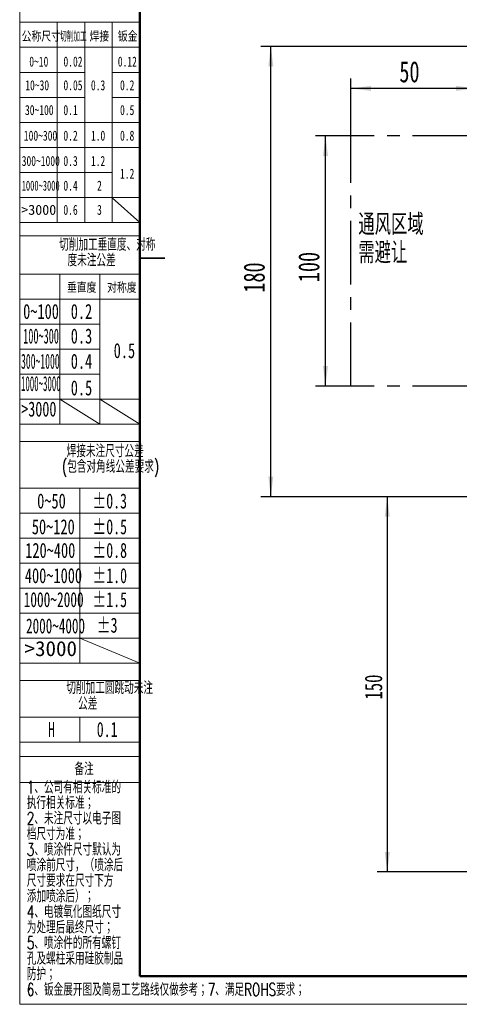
# Model space of a CAD drawing. Header units: millimetres. Extents: x 0 to 420, y 0 to 297.
# Tile 1 of 110: x 0 to 88, y 0 to 197. Entities that reach past the tile are written whole.
import ezdxf

# ---------------------------------------------------------------- set-up
doc = ezdxf.new("R2010")
doc.units = ezdxf.units.MM
doc.linetypes.add('CENTERX2', pattern=[20.32, 12.7, -2.54, 2.54, -2.54])
doc.layers.add('标注层', color=150, linetype='Continuous')
doc.styles.add('SLDTEXTSTYLE0', font='TXT', dxfattribs={"width": 0.7, "bigfont": 'bigfont'})
doc.styles.add('SLDTEXTSTYLE11', font='TXT', dxfattribs={"width": 0.477371, "bigfont": 'bigfont'})
doc.styles.add('SLDTEXTSTYLE12', font='TXT', dxfattribs={"width": 0.618901})
doc.styles.add('SLDTEXTSTYLE13', font='TXT', dxfattribs={"width": 0.499682})
doc.styles.add('SLDTEXTSTYLE14', font='TXT', dxfattribs={"width": 0.472346})
doc.styles.add('SLDTEXTSTYLE15', font='TXT', dxfattribs={"width": 0.431677})
doc.styles.add('SLDTEXTSTYLE16', font='TXT', dxfattribs={"width": 0.689585})
doc.styles.add('SLDTEXTSTYLE17', font='TXT', dxfattribs={"width": 0.653082})
doc.styles.add('SLDTEXTSTYLE18', font='TXT', dxfattribs={"width": 0.641279})
doc.styles.add('SLDTEXTSTYLE2', font='TXT', dxfattribs={"width": 0.7})
doc.styles.add('SLDTEXTSTYLE5', font='TXT', dxfattribs={"width": 0.677991})
doc.styles.add('SLDTEXTSTYLE7', font='TXT', dxfattribs={"width": 1.026693})
doc.dimstyles.new('SLDDIMSTYLE1', dxfattribs={"dimtxt": 4.850694, "dimasz": 4, "dimexe": 0, "dimexo": 0.0625, "dimgap": 1.212674, "dimtad": 2, "dimlfac": 2, "dimrnd": 1e-09, "dimzin": 12, "dimdsep": 46, "dimtxsty": 'SLDTEXTSTYLE2', "dimsah": 1, "dimcen": 0.09, "dimadec": 0, "dimazin": 3, "dimtfac": 1, "dimtdec": 3, "dimtofl": 0, "dimtmove": 0, "dimatfit": 3, "dimfxl": 1, "dimfrac": 2, "dimtolj": 1, "dimtzin": 12, "dimarcsym": 0})
doc.dimstyles.new('SLDDIMSTYLE2', dxfattribs={"dimtxt": 3.5, "dimasz": 4, "dimexe": 0, "dimexo": 0.0625, "dimgap": 0.875, "dimtad": 2, "dimlfac": 2, "dimrnd": 1e-09, "dimzin": 12, "dimdsep": 46, "dimtxsty": 'SLDTEXTSTYLE2', "dimsah": 1, "dimcen": 0.09, "dimadec": 0, "dimazin": 3, "dimtfac": 1, "dimtdec": 3, "dimtofl": 0, "dimtmove": 0, "dimatfit": 3, "dimfxl": 1, "dimfrac": 2, "dimtolj": 1, "dimtzin": 12, "dimarcsym": 0})

# ---------------------------------------------------------------- blocks, each defined once
blk = doc.blocks.new('SW_NOTE_0')
at = {"layer": '标注层', "color": 0, "char_height": 4.233, "attachment_point": 1, "style": 'SLDTEXTSTYLE0'}
for s, insert in [('通风区域', (0, 5.46)), ('需避让', (0, -0.19))]:
    blk.add_mtext(s, dxfattribs=dict(at, insert=insert))
blk = doc.blocks.new('SW_NOTE_21')
at = {"layer": '标注层', "color": 0, "char_height": 2.5, "attachment_point": 2, "style": 'SLDTEXTSTYLE0'}
for s, insert in [('切削加工垂直度、对称', (17.19, 3.22)), ('度未注公差', (14.06, 0.11))]:
    blk.add_mtext(s, dxfattribs=dict(at, insert=insert))
blk = doc.blocks.new('SW_NOTE_22')
at = {"layer": '标注层', "color": 0, "char_height": 2.5, "attachment_point": 2, "style": 'SLDTEXTSTYLE0'}
for s, insert in [('焊接未注尺寸公差', (13.75, 3.22)), ('(包含对角线公差要求)', (14.82, 0.11))]:
    blk.add_mtext(s, dxfattribs=dict(at, insert=insert))
blk = doc.blocks.new('SW_NOTE_23')
at = {"layer": '标注层', "color": 0, "char_height": 2.5, "attachment_point": 2, "style": 'SLDTEXTSTYLE0'}
for s, insert in [('切削加工圆跳动未注', (15.47, 3.22)), ('公差', (11.09, 0.11))]:
    blk.add_mtext(s, dxfattribs=dict(at, insert=insert))
blk = doc.blocks.new('SW_NOTE_24')
at = {"layer": '标注层', "color": 0, "char_height": 2.5, "attachment_point": 1, "style": 'SLDTEXTSTYLE0'}
for s, insert in [('1、公司有相关标准的', (0, 3.22)), ('执行相关标准；', (0, 0.11)), ('2、未注尺寸以电子图', (0, -3)), ('档尺寸为准；', (0, -6.11)), ('3、喷涂件尺寸默认为', (0, -9.22)), ('喷涂前尺寸，（喷涂后', (0, -12.33)), ('尺寸要求在尺寸下方', (0, -15.44)), ('添加喷涂后）；', (0, -18.56)), ('4、电镀氧化图纸尺寸', (0, -21.67)), ('为处理后最终尺寸；', (0, -24.78)), ('5、喷涂件的所有螺钉', (0, -27.89)), ('孔及螺柱采用硅胶制品', (0, -31)), ('防护；', (0, -34.11))]:
    blk.add_mtext(s, dxfattribs=dict(at, insert=insert))
blk = doc.blocks.new('_D_9')
at = {"layer": '标注层'}
for p, q in [((91.18, 191.85), (48.18, 191.85)), ((50.18, 101.85), (50.18, 191.85)), ((91.63, 101.85), (48.18, 101.85))]:
    blk.add_line(p, q, dxfattribs=at)
for points in [[(50.18, 191.85), (49.68, 187.85), (50.68, 187.85)], [(50.18, 101.85), (50.68, 105.85), (49.68, 105.85)]]:
    blk.add_solid(points, dxfattribs=at)
at = {"layer": '标注层', "insert": (44.72, 142.62), "char_height": 4.233, "attachment_point": 1, "rotation": 90, "style": 'SLDTEXTSTYLE2'}
blk.add_mtext('180', dxfattribs=at)
blk = doc.blocks.new('_D_10')
at = {"layer": '标注层'}
for p, q in [((91.18, 101.85), (71.44, 101.85)), ((73.44, 101.85), (73.44, 26.85)), ((91.18, 26.85), (71.44, 26.85))]:
    blk.add_line(p, q, dxfattribs=at)
for points in [[(73.44, 101.85), (72.94, 97.85), (73.94, 97.85)], [(73.44, 26.85), (73.94, 30.85), (72.94, 30.85)]]:
    blk.add_solid(points, dxfattribs=at)
at = {"layer": '标注层', "insert": (68.93, 61.3), "char_height": 3.5, "attachment_point": 1, "rotation": 90, "style": 'SLDTEXTSTYLE2'}
blk.add_mtext('150', dxfattribs=at)
blk = doc.blocks.new('_D_12')
at = {"layer": '标注层'}
for p, q in [((66.18, 173.95), (59.1, 173.95)), ((61.1, 123.95), (61.1, 173.95)), ((66.18, 123.95), (59.1, 123.95))]:
    blk.add_line(p, q, dxfattribs=at)
for points in [[(61.1, 173.95), (60.6, 169.95), (61.6, 169.95)], [(61.1, 123.95), (61.6, 127.95), (60.6, 127.95)]]:
    blk.add_solid(points, dxfattribs=at)
at = {"layer": '标注层', "insert": (55.65, 144.72), "char_height": 4.233, "attachment_point": 1, "rotation": 90, "style": 'SLDTEXTSTYLE2'}
blk.add_mtext('100', dxfattribs=at)
blk = doc.blocks.new('_D_13')
at = {"layer": '标注层'}
for p, q in [((66.18, 173.95), (66.18, 185.44)), ((91.18, 173.95), (91.18, 185.44)), ((91.18, 183.44), (66.18, 183.44))]:
    blk.add_line(p, q, dxfattribs=at)
for points in [[(66.18, 183.44), (70.18, 182.94), (70.18, 183.94)], [(91.18, 183.44), (87.18, 183.94), (87.18, 182.94)]]:
    blk.add_solid(points, dxfattribs=at)
at = {"layer": '标注层', "insert": (75.86, 188.89), "char_height": 4.233, "attachment_point": 1, "style": 'SLDTEXTSTYLE2'}
blk.add_mtext('50', dxfattribs=at)

msp = doc.modelspace()

# ---------------------------------------------------------------- linework, layer by layer
at = {"color": 7, "linetype": 'Continuous', "lineweight": 18}
for p, q in [((-0.0005, 297.3966), (-0.0005, 0.3966)), ((-0.0005, 0.3966), (419.993, 0.3966))]:
    msp.add_line(p, q, dxfattribs=at)
at = {"color": 1, "linetype": 'Continuous', "lineweight": 18}
for p, q in [((-0.0005, 290.9894), (-0.0005, 0.3966)), ((7.4959, 196.6533), (-0.0005, 196.6533)), ((7.4959, 196.6533), (7.4959, 156.6533)), ((12.9959, 196.6533), (7.4959, 196.6533)), ((12.9959, 196.6533), (12.9959, 156.6533)), ((18.4959, 196.6533), (12.9959, 196.6533)), ((18.4959, 196.6533), (18.4959, 156.6533)), ((18.4959, 196.6533), (23.9959, 196.6533)), ((-0.0005, 191.6533), (23.9959, 191.6533)), ((-0.0005, 186.6533), (12.9959, 186.6533)), ((18.4959, 186.6533), (23.9959, 186.6533)), ((-0.0005, 181.6533), (12.9959, 181.6533)), ((18.4959, 181.6533), (23.9937, 181.6533)), ((-0.0005, 176.6533), (23.9959, 176.6533)), ((-0.0005, 171.6533), (23.9959, 171.6533)), ((-0.0048, 166.6533), (18.4959, 166.6533)), ((-0.0005, 161.6533), (23.9959, 161.6533)), ((18.4959, 161.5923), (23.9959, 156.6533)), ((-0.0005, 156.6533), (23.9959, 156.6533)), ((-0.0005, 154.0076), (23.9959, 154.0076)), ((-0.0005, 146.3426), (7.9983, 146.3426)), ((7.9983, 146.3426), (7.9983, 116.3344)), ((15.9971, 146.3426), (7.9983, 146.3426)), ((15.9971, 146.3426), (15.9971, 116.3344)), ((15.9971, 146.3426), (23.9959, 146.3426)), ((-0.0005, 141.3426), (23.9959, 141.3426)), ((-0.0066, 136.341), (15.9971, 136.341)), ((-0.0066, 131.3393), (15.9971, 131.3393)), ((-0.0066, 126.3377), (15.9971, 126.3377)), ((-0.0005, 121.336), (23.9959, 121.336)), ((7.9983, 121.336), (15.9971, 116.3344)), ((15.9971, 121.3268), (23.9959, 116.3344)), ((-0.0005, 116.3344), (23.9959, 116.3344)), ((23.9959, 116.3344), (23.9692, 116.4222)), ((-0.0005, 112.8638), (23.9959, 112.8638)), ((-0.0005, 103.5515), (11.9977, 103.5515)), ((11.9977, 103.5515), (11.9977, 68.5515)), ((23.9959, 103.5515), (11.9977, 103.5515)), ((-0.0005, 98.5515), (23.9959, 98.5515)), ((-0.0005, 93.5515), (23.9959, 93.5515)), ((-0.0005, 88.5515), (23.9959, 88.5515)), ((-0.0005, 83.5515), (23.9959, 83.5515)), ((-0.0005, 78.5515), (23.9959, 78.5515)), ((-0.0005, 73.5515), (23.9959, 73.5515)), ((11.9977, 73.5422), (23.9959, 68.5515)), ((-0.0005, 68.5515), (23.9959, 68.5515)), ((-0.0005, 65.0931), (23.9959, 65.0931)), ((-0.0005, 57.8028), (23.9959, 57.8028)), ((11.9977, 57.8028), (11.9977, 52.8028)), ((-0.0005, 52.8028), (23.9959, 52.8028)), ((-0.0005, 49.9051), (23.9959, 49.9051)), ((-0.0005, 44.7515), (23.9959, 44.7515))]:
    msp.add_line(p, q, dxfattribs=at)
at = {"color": 7, "linetype": 'Continuous', "lineweight": 50}
for q in [(23.9959, 290.9894), (413.9959, 5.9894)]:
    msp.add_line((23.9959, 5.9894), q, dxfattribs=at)
at = {"color": 7, "linetype": 'CENTERX2'}
for p, q in [((91.1787, 173.9527), (66.1787, 173.9527)), ((66.1787, 123.9527), (66.1787, 173.9527)), ((91.1787, 123.9527), (66.1787, 123.9527))]:
    msp.add_line(p, q, dxfattribs=at)
at = {"color": 7, "linetype": 'Continuous', "lineweight": 35}
msp.add_line((28.9959, 149.4894), (23.9959, 149.4894), dxfattribs=at)
at = {"color": 1, "linetype": 'CENTERX2', "lineweight": 18}
for p, q in [((-0.0005, 146.3426), (23.9959, 146.3426)), ((-0.0005, 103.5515), (23.9959, 103.5515))]:
    msp.add_line(p, q, dxfattribs=at)

# ---------------------------------------------------------------- block references
at = {"layer": '标注层'}
msp.add_blockref('SW_NOTE_0', (67.6682, 152.9145), dxfattribs=at)
at = {"layer": '标注层', "color": 1}
for name, p in [('SW_NOTE_21', (0.3082, 150.2699)), ('SW_NOTE_22', (3.3266, 109.014)), ('SW_NOTE_23', (2.5027, 61.6803)), ('SW_NOTE_24', (1.4141, 41.8149))]:
    msp.add_blockref(name, p, dxfattribs=at)

# ---------------------------------------------------------------- texts
for s, insert, char_height, attachment_point, style in [('公称尺寸', (0.397, 194.7979), 2, 1, 'SLDTEXTSTYLE0'), ('切削加工', (8.05, 194.7979), 2, 1, 'SLDTEXTSTYLE11'), ('焊接', (13.9447, 194.7979), 2, 1, 'SLDTEXTSTYLE0'), ('钣金', (19.6093, 194.7979), 2, 1, 'SLDTEXTSTYLE0'), ('0~10', (1.9089, 189.8071), 2, 1, 'SLDTEXTSTYLE2'), ('0.02', (8.7387, 189.8071), 2, 1, 'SLDTEXTSTYLE2'), ('0.12', (19.6052, 189.8071), 2, 1, 'SLDTEXTSTYLE2'), ('10~30', (1.1075, 185.0772), 2, 1, 'SLDTEXTSTYLE2'), ('0.05', (8.7387, 185.0772), 2, 1, 'SLDTEXTSTYLE2'), ('0.3', (14.229, 185.0772), 2, 1, 'SLDTEXTSTYLE2'), ('0.2', (20.0441, 185.0772), 2, 1, 'SLDTEXTSTYLE2'), ('30~100', (1.0482, 180.1231), 2, 1, 'SLDTEXTSTYLE2'), ('0.1', (8.7269, 180.1231), 2, 1, 'SLDTEXTSTYLE2'), ('0.5', (20.0441, 180.1231), 2, 1, 'SLDTEXTSTYLE2'), ('100~300', (0.8248, 175.0026), 2, 1, 'SLDTEXTSTYLE2'), ('0.2', (8.7269, 175.0026), 2, 1, 'SLDTEXTSTYLE2'), ('1.0', (14.229, 175.0026), 2, 1, 'SLDTEXTSTYLE2'), ('0.8', (20.0441, 175.0026), 2, 1, 'SLDTEXTSTYLE2'), ('300~1000', (0.3984, 169.9445), 2, 1, 'SLDTEXTSTYLE2'), ('0.3', (8.7269, 169.9445), 2, 1, 'SLDTEXTSTYLE2'), ('1.2', (14.229, 169.9445), 2, 1, 'SLDTEXTSTYLE2'), ('1.2', (20.0413, 167.4098), 2, 1, 'SLDTEXTSTYLE2'), ('1000~3000', (0.3984, 165.012), 2, 1, 'SLDTEXTSTYLE12'), ('0.4', (8.7269, 165.012), 2, 1, 'SLDTEXTSTYLE2'), ('2', (15.454, 165.012), 2, 1, 'SLDTEXTSTYLE2'), ('>3000', (0.3082, 160.1784), 2, 1, 'SLDTEXTSTYLE7'), ('0.6', (8.7269, 160.1784), 2, 1, 'SLDTEXTSTYLE2'), ('3', (15.454, 160.1784), 2, 1, 'SLDTEXTSTYLE2'), ('垂直度', (9.4495, 144.6054), 2, 1, 'SLDTEXTSTYLE0'), ('对称度', (17.4679, 144.6054), 2, 1, 'SLDTEXTSTYLE0'), ('0~100', (0.6847, 140.3667), 3, 1, 'SLDTEXTSTYLE2'), ('0.2', (10.1978, 140.3667), 3, 1, 'SLDTEXTSTYLE2'), ('100~300', (0.6951, 135.4525), 3, 1, 'SLDTEXTSTYLE13'), ('0.3', (10.1978, 135.4525), 3, 1, 'SLDTEXTSTYLE2'), ('0.5', (18.7762, 132.5458), 3, 1, 'SLDTEXTSTYLE2'), ('300~1000', (0.2618, 130.4111), 3, 1, 'SLDTEXTSTYLE14'), ('0.4', (10.1978, 130.4111), 3, 1, 'SLDTEXTSTYLE2'), ('1000~3000', (0.2542, 125.9603), 3, 1, 'SLDTEXTSTYLE15'), ('0.5', (10.1978, 125.0992), 3, 1, 'SLDTEXTSTYLE2'), ('>3000', (0.2958, 120.8624), 3, 1, 'SLDTEXTSTYLE16'), ('0~50', (3.4881, 102.4915), 3, 1, 'SLDTEXTSTYLE2'), ('±0.3', (14.5214, 102.4915), 3, 1, 'SLDTEXTSTYLE5'), ('50~120', (2.4216, 97.3364), 3, 1, 'SLDTEXTSTYLE2'), ('±0.5', (14.5214, 97.3364), 3, 1, 'SLDTEXTSTYLE5'), ('120~400', (1.1049, 92.6187), 3, 1, 'SLDTEXTSTYLE2'), ('±0.8', (14.5214, 92.6187), 3, 1, 'SLDTEXTSTYLE5'), ('400~1000', (1.0294, 87.5727), 3, 1, 'SLDTEXTSTYLE2'), ('±1.0', (14.5214, 87.5727), 3, 1, 'SLDTEXTSTYLE5'), ('1000~2000', (0.7836, 82.7837), 3, 1, 'SLDTEXTSTYLE17'), ('±1.5', (14.5214, 82.7837), 3, 1, 'SLDTEXTSTYLE5'), ('2000~4000', (1.2699, 77.5261), 3, 1, 'SLDTEXTSTYLE18'), ('±3', (15.3937, 77.6711), 3, 1, 'SLDTEXTSTYLE5'), ('>3000', (0.9649, 72.9839), 3, 1, 'SLDTEXTSTYLE7'), ('H', (5.6607, 56.8261), 3, 1, 'SLDTEXTSTYLE5'), ('0.1', (15.3937, 56.8261), 3, 1, 'SLDTEXTSTYLE5'), ('备注', (12.8583, 48.69), 2.5, 2, 'SLDTEXTSTYLE0'), ('6、钣金展开图及简易工艺路线仅做参考；7、满足ROHS要求；', (1.4141, 4.5931), 2.5, 1, 'SLDTEXTSTYLE0')]:
    msp.add_mtext(s, dxfattribs=dict(at, insert=insert, char_height=char_height, attachment_point=attachment_point, style=style))

# ---------------------------------------------------------------- dimensions: what is measured, and where the dimension line sits
at = {"layer": '标注层'}
for base, p1, p2, dimstyle, picture, middle in [((50.1787, 191.8527), (91.6286, 101.8527), (91.1787, 191.8527), 'SLDDIMSTYLE1', '_D_9', (50.1787, 146.8527)), ((61.1038, 173.9527), (66.1787, 123.9527), (66.1787, 173.9527), 'SLDDIMSTYLE1', '_D_12', (61.1038, 148.9527)), ((73.4383, 26.8527), (91.1786, 101.8527), (91.1786, 26.8527), 'SLDDIMSTYLE2', '_D_10', (73.4383, 64.3527))]:
    dim = msp.add_linear_dim(base=base, p1=p1, p2=p2, angle=90, dimstyle=dimstyle, dxfattribs=at)
    dim.commit()
    dim.dimension.update_dxf_attribs({"geometry": picture, "text_midpoint": middle, "dimtype": 160})
dim = msp.add_linear_dim(base=(66.1787, 183.4376), p1=(91.1787, 173.9527), p2=(66.1787, 173.9527), dimstyle='SLDDIMSTYLE1', dxfattribs=at)
dim.commit()
dim.dimension.update_dxf_attribs({"geometry": '_D_13', "text_midpoint": (78.6787, 183.4376), "dimtype": 160})

doc.saveas('drawing.dxf')
